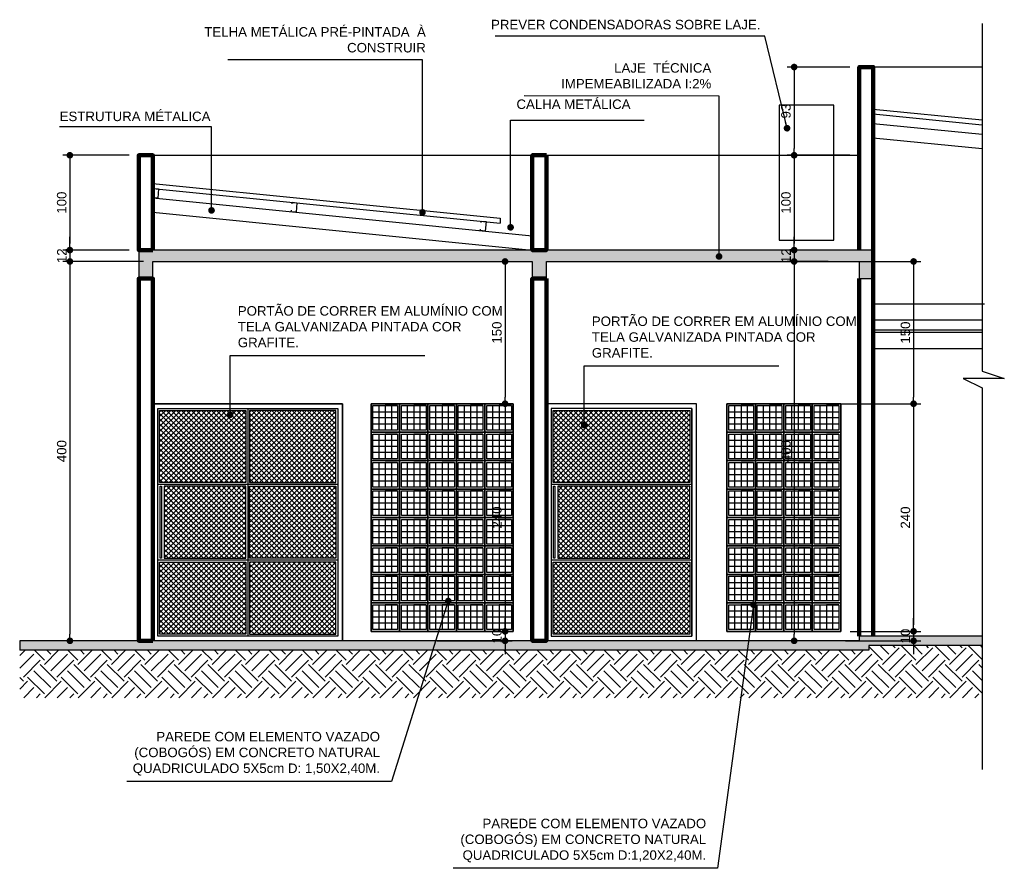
# Model space of a CAD drawing. Header units: metres. Extents: x -44 to 208, y -13 to 238.
# Tile 154 of 154: x 128 to 139, y 153 to 162. Entities that reach past the tile are written whole.
import ezdxf

# ---------------------------------------------------------------- set-up
doc = ezdxf.new("R2010")
doc.units = ezdxf.units.M
doc.header["$MEASUREMENT"] = 0
doc.layers.add('ALV-ALT', color=7, linetype='Continuous', lineweight=90)
doc.layers.add('VIS-V03', color=4, linetype='Continuous', lineweight=25)
for name, color, linetype in [('CTA-GER', 35, 'Continuous'), ('ESQ-POR', 3, 'Continuous'), ('HTC - GER', 254, 'Continuous'), ('HTC-EST', 253, 'Continuous'), ('HTC-PIS', 8, 'Continuous'), ('LAY-COR', 31, 'Continuous'), ('PIS-CTE', 201, 'Continuous'), ('TXT-ESP', 40, 'Continuous'), ('VIS-V05', 31, 'Continuous'), ('VIS-V06', 9, 'Continuous')]:
    doc.layers.add(name, color=color, linetype=linetype)
doc.styles.add('ARIAL', font='arial.ttf')
doc.styles.add('Texto Cota', font='arial.ttf')
doc.dimstyles.new('ARQ-1-50', dxfattribs={"dimscale": 0, "dimtxt": 0.1, "dimasz": 0.07, "dimexe": 0.075, "dimexo": 0.1, "dimgap": 0.035, "dimtad": 1, "dimdec": 0, "dimlfac": 100, "dimzin": 1, "dimdsep": 46, "dimtxsty": 'Texto Cota', "dimblk": 'DOT', "dimcen": 0.1, "dimclrd": 256, "dimclre": 256, "dimclrt": 15, "dimaunit": 1, "dimadec": 0, "dimazin": 0, "dimtfac": 1.8, "dimtdec": 0, "dimtix": 1, "dimtmove": 2, "dimatfit": 1, "dimldrblk": 'DOT', "dimfxl": 1, "dimtolj": 1, "dimtzin": 4, "dimlwd": -1, "dimarcsym": 0})
pattern_1 = [(45, (13.737674, 89.77317), (-0.026516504, 0.026516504), []), (135, (13.737674, 89.77317), (-0.026516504, -0.026516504), [])]

# ---------------------------------------------------------------- blocks, each defined once
blk = doc.blocks.new('_DOT')
at = {"color": 0, "linetype": 'ByBlock'}
blk.add_line((-0.5, 0), (-1, 0), dxfattribs=at)
at = {"color": 0, "linetype": 'ByBlock', "const_width": 0.5}
blk.add_lwpolyline([(-0.25, 0, 1), (0.25, 0, 1)], format="xyb", close=True, dxfattribs=at)
blk = doc.blocks.new('*D4500')
at = {"layer": 'CTA-GER', "lineweight": -2, "transparency": 16777216}
for p, q in [((136.958, 161.299), (136.297, 161.299)), ((136.958, 160.369), (136.297, 160.369))]:
    blk.add_line(p, q, dxfattribs=at)
at = {"layer": 'CTA-GER', "transparency": 16777216}
blk.add_line((136.372, 161.229), (136.372, 160.439), dxfattribs=at)
at = {"layer": 'Defpoints', "color": 0, "transparency": 16777216}
for p in [(137.058, 161.299), (136.372, 160.369), (137.058, 160.369)]:
    blk.add_point(p, dxfattribs=at)
at = {"layer": 'CTA-GER', "transparency": 16777216, "xscale": 0.07, "yscale": 0.07, "zscale": 0.07}
for p, rotation in [((136.372, 161.299), 90), ((136.372, 160.369), 270)]:
    blk.add_blockref('_DOT', p, dxfattribs=dict(at, rotation=rotation))
at = {"layer": 'CTA-GER', "color": 15, "transparency": 16777216, "insert": (136.286, 160.834), "char_height": 0.1, "attachment_point": 5, "rotation": 90, "style": 'Texto Cota'}
blk.add_mtext('\\A1;93', dxfattribs=at)
blk = doc.blocks.new('*D4501')
at = {"layer": 'CTA-GER', "lineweight": -2, "transparency": 16777216}
for p, q in [((136.958, 160.369), (136.297, 160.369)), ((136.751, 159.369), (136.297, 159.369))]:
    blk.add_line(p, q, dxfattribs=at)
at = {"layer": 'CTA-GER', "transparency": 16777216}
blk.add_line((136.372, 160.299), (136.372, 159.439), dxfattribs=at)
at = {"layer": 'Defpoints', "color": 0, "transparency": 16777216}
for p in [(137.058, 160.369), (136.372, 159.369), (136.851, 159.369)]:
    blk.add_point(p, dxfattribs=at)
at = {"layer": 'CTA-GER', "transparency": 16777216, "xscale": 0.07, "yscale": 0.07, "zscale": 0.07}
for p, rotation in [((136.372, 160.369), 90), ((136.372, 159.369), 270)]:
    blk.add_blockref('_DOT', p, dxfattribs=dict(at, rotation=rotation))
at = {"layer": 'CTA-GER', "color": 15, "transparency": 16777216, "insert": (136.286, 159.869), "char_height": 0.1, "attachment_point": 5, "rotation": 90, "style": 'Texto Cota'}
blk.add_mtext('\\A1;100', dxfattribs=at)
blk = doc.blocks.new('*D4502')
at = {"layer": 'CTA-GER', "transparency": 16777216}
for p, q in [((136.372, 159.439), (136.372, 159.509)), ((136.372, 159.369), (136.372, 159.249)), ((136.372, 159.179), (136.372, 159.109))]:
    blk.add_line(p, q, dxfattribs=at)
at = {"layer": 'CTA-GER', "lineweight": -2, "transparency": 16777216}
for p, q in [((136.751, 159.369), (136.297, 159.369)), ((136.732, 159.249), (136.297, 159.249))]:
    blk.add_line(p, q, dxfattribs=at)
at = {"layer": 'Defpoints', "color": 0, "transparency": 16777216}
for p in [(136.851, 159.369), (136.372, 159.249), (136.832, 159.249)]:
    blk.add_point(p, dxfattribs=at)
at = {"layer": 'CTA-GER', "transparency": 16777216, "xscale": 0.07, "yscale": 0.07, "zscale": 0.07}
for p, rotation in [((136.372, 159.369), 270), ((136.372, 159.249), 90)]:
    blk.add_blockref('_DOT', p, dxfattribs=dict(at, rotation=rotation))
at = {"layer": 'CTA-GER', "color": 15, "transparency": 16777216, "insert": (136.287, 159.309), "char_height": 0.1, "attachment_point": 5, "rotation": 90, "style": 'Texto Cota'}
blk.add_mtext('\\A1;12', dxfattribs=at)
blk = doc.blocks.new('*D4499')
at = {"layer": 'CTA-GER', "lineweight": -2, "transparency": 16777216}
for p, q in [((136.632, 159.249), (136.297, 159.249)), ((136.506, 155.249), (136.297, 155.249))]:
    blk.add_line(p, q, dxfattribs=at)
at = {"layer": 'CTA-GER', "transparency": 16777216}
blk.add_line((136.372, 159.179), (136.372, 155.319), dxfattribs=at)
at = {"layer": 'Defpoints', "color": 0, "transparency": 16777216}
for p in [(136.732, 159.249), (136.372, 155.249), (136.606, 155.249)]:
    blk.add_point(p, dxfattribs=at)
at = {"layer": 'CTA-GER', "transparency": 16777216, "xscale": 0.07, "yscale": 0.07, "zscale": 0.07}
for p, rotation in [((136.372, 159.249), 90), ((136.372, 155.249), 270)]:
    blk.add_blockref('_DOT', p, dxfattribs=dict(at, rotation=rotation))
at = {"layer": 'CTA-GER', "color": 15, "transparency": 16777216, "insert": (136.286, 157.249), "char_height": 0.1, "attachment_point": 5, "rotation": 90, "style": 'Texto Cota'}
blk.add_mtext('\\A1;400', dxfattribs=at)
blk = doc.blocks.new('*D4503')
at = {"layer": 'CTA-GER', "lineweight": -2, "transparency": 16777216}
for p, q in [((129.359, 160.369), (128.658, 160.369)), ((129.359, 159.369), (128.658, 159.369))]:
    blk.add_line(p, q, dxfattribs=at)
at = {"layer": 'CTA-GER', "transparency": 16777216}
blk.add_line((128.733, 160.299), (128.733, 159.439), dxfattribs=at)
at = {"layer": 'Defpoints', "color": 0, "transparency": 16777216}
for p in [(129.459, 160.369), (128.733, 159.369), (129.459, 159.369)]:
    blk.add_point(p, dxfattribs=at)
at = {"layer": 'CTA-GER', "transparency": 16777216, "xscale": 0.07, "yscale": 0.07, "zscale": 0.07}
for p, rotation in [((128.733, 160.369), 90), ((128.733, 159.369), 270)]:
    blk.add_blockref('_DOT', p, dxfattribs=dict(at, rotation=rotation))
at = {"layer": 'CTA-GER', "color": 15, "transparency": 16777216, "insert": (128.647, 159.869), "char_height": 0.1, "attachment_point": 5, "rotation": 90, "style": 'Texto Cota'}
blk.add_mtext('\\A1;100', dxfattribs=at)
blk = doc.blocks.new('*D4504')
at = {"layer": 'CTA-GER', "transparency": 16777216}
for p, q in [((128.733, 159.439), (128.733, 159.509)), ((128.733, 159.369), (128.733, 159.249)), ((128.733, 159.179), (128.733, 159.109))]:
    blk.add_line(p, q, dxfattribs=at)
at = {"layer": 'CTA-GER', "lineweight": -2, "transparency": 16777216}
for p, q in [((129.359, 159.369), (128.658, 159.369)), ((129.509, 159.249), (128.658, 159.249))]:
    blk.add_line(p, q, dxfattribs=at)
at = {"layer": 'Defpoints', "color": 0, "transparency": 16777216}
for p in [(129.459, 159.369), (128.733, 159.249), (129.609, 159.249)]:
    blk.add_point(p, dxfattribs=at)
at = {"layer": 'CTA-GER', "transparency": 16777216, "xscale": 0.07, "yscale": 0.07, "zscale": 0.07}
for p, rotation in [((128.733, 159.369), 270), ((128.733, 159.249), 90)]:
    blk.add_blockref('_DOT', p, dxfattribs=dict(at, rotation=rotation))
at = {"layer": 'CTA-GER', "color": 15, "transparency": 16777216, "insert": (128.648, 159.309), "char_height": 0.1, "attachment_point": 5, "rotation": 90, "style": 'Texto Cota'}
blk.add_mtext('\\A1;12', dxfattribs=at)
blk = doc.blocks.new('*D4505')
at = {"layer": 'CTA-GER', "lineweight": -2, "transparency": 16777216}
for p, q in [((129.509, 159.249), (128.658, 159.249)), ((129.191, 155.249), (128.658, 155.249))]:
    blk.add_line(p, q, dxfattribs=at)
at = {"layer": 'CTA-GER', "transparency": 16777216}
blk.add_line((128.733, 159.179), (128.733, 155.319), dxfattribs=at)
at = {"layer": 'Defpoints', "color": 0, "transparency": 16777216}
for p in [(129.609, 159.249), (128.733, 155.249), (129.291, 155.249)]:
    blk.add_point(p, dxfattribs=at)
at = {"layer": 'CTA-GER', "transparency": 16777216, "xscale": 0.07, "yscale": 0.07, "zscale": 0.07}
for p, rotation in [((128.733, 159.249), 90), ((128.733, 155.249), 270)]:
    blk.add_blockref('_DOT', p, dxfattribs=dict(at, rotation=rotation))
at = {"layer": 'CTA-GER', "color": 15, "transparency": 16777216, "insert": (128.647, 157.249), "char_height": 0.1, "attachment_point": 5, "rotation": 90, "style": 'Texto Cota'}
blk.add_mtext('\\A1;400', dxfattribs=at)
blk = doc.blocks.new('A$C1BD865BA')
for p, q in [((-0.28, 0.28), (-0.15, 0.28)), ((-0.02, 0.215), (-0.28, 0.215)), ((-0.215, 0.28), (-0.215, 0.02)), ((-0.15, 0.28), (-0.15, 0.02)), ((-0.085, 0.02), (-0.085, 0.28)), ((-0.28, 0.15), (-0.02, 0.15)), ((-0.28, 0.085), (-0.02, 0.085))]:
    blk.add_line(p, q)
for points in [[(-0.3, 0), (0, 0), (0, 0.3), (-0.3, 0.3)], [(-0.28, 0.02), (-0.02, 0.02), (-0.02, 0.28), (-0.28, 0.28)]]:
    blk.add_lwpolyline(points, close=True)
blk = doc.blocks.new('*D4506')
at = {"layer": 'CTA-GER', "lineweight": -2, "transparency": 16777216}
for p, q in [((136.832, 159.249), (137.707, 159.249)), ((136.832, 157.749), (137.707, 157.749))]:
    blk.add_line(p, q, dxfattribs=at)
at = {"layer": 'CTA-GER', "transparency": 16777216}
blk.add_line((137.632, 159.179), (137.632, 157.819), dxfattribs=at)
at = {"layer": 'Defpoints', "color": 0, "transparency": 16777216}
for p in [(136.732, 159.249), (136.732, 157.749), (137.632, 157.749)]:
    blk.add_point(p, dxfattribs=at)
at = {"layer": 'CTA-GER', "transparency": 16777216, "xscale": 0.07, "yscale": 0.07, "zscale": 0.07}
for p, rotation in [((137.632, 159.249), 90), ((137.632, 157.749), 270)]:
    blk.add_blockref('_DOT', p, dxfattribs=dict(at, rotation=rotation))
at = {"layer": 'CTA-GER', "color": 15, "transparency": 16777216, "insert": (137.546, 158.499), "char_height": 0.1, "attachment_point": 5, "rotation": 90, "style": 'Texto Cota'}
blk.add_mtext('\\A1;150', dxfattribs=at)
blk = doc.blocks.new('*D4507')
at = {"layer": 'CTA-GER', "lineweight": -2, "transparency": 16777216}
for p, q in [((136.963, 157.749), (137.707, 157.749)), ((136.963, 155.349), (137.707, 155.349))]:
    blk.add_line(p, q, dxfattribs=at)
at = {"layer": 'CTA-GER', "transparency": 16777216}
blk.add_line((137.632, 157.679), (137.632, 155.419), dxfattribs=at)
at = {"layer": 'Defpoints', "color": 0, "transparency": 16777216}
for p in [(136.863, 157.749), (136.863, 155.349), (137.632, 155.349)]:
    blk.add_point(p, dxfattribs=at)
at = {"layer": 'CTA-GER', "transparency": 16777216, "xscale": 0.07, "yscale": 0.07, "zscale": 0.07}
for p, rotation in [((137.632, 157.749), 90), ((137.632, 155.349), 270)]:
    blk.add_blockref('_DOT', p, dxfattribs=dict(at, rotation=rotation))
at = {"layer": 'CTA-GER', "color": 15, "transparency": 16777216, "insert": (137.546, 156.549), "char_height": 0.1, "attachment_point": 5, "rotation": 90, "style": 'Texto Cota'}
blk.add_mtext('\\A1;240', dxfattribs=at)
blk = doc.blocks.new('*D4508')
at = {"layer": 'CTA-GER', "transparency": 16777216}
for p, q in [((137.632, 155.419), (137.632, 155.489)), ((137.632, 155.349), (137.632, 155.249)), ((137.632, 155.179), (137.632, 155.109))]:
    blk.add_line(p, q, dxfattribs=at)
at = {"layer": 'CTA-GER', "lineweight": -2, "transparency": 16777216}
for p, q in [((136.963, 155.349), (137.707, 155.349)), ((136.915, 155.249), (137.707, 155.249))]:
    blk.add_line(p, q, dxfattribs=at)
at = {"layer": 'Defpoints', "color": 0, "transparency": 16777216}
for p in [(136.863, 155.349), (136.815, 155.249), (137.632, 155.249)]:
    blk.add_point(p, dxfattribs=at)
at = {"layer": 'CTA-GER', "transparency": 16777216, "xscale": 0.07, "yscale": 0.07, "zscale": 0.07}
for p, rotation in [((137.632, 155.349), 270), ((137.632, 155.249), 90)]:
    blk.add_blockref('_DOT', p, dxfattribs=dict(at, rotation=rotation))
at = {"layer": 'CTA-GER', "color": 15, "transparency": 16777216, "insert": (137.546, 155.299), "char_height": 0.1, "attachment_point": 5, "rotation": 90, "style": 'Texto Cota'}
blk.add_mtext('\\A1;10', dxfattribs=at)
blk = doc.blocks.new('*D4509')
at = {"layer": 'CTA-GER', "lineweight": -2, "transparency": 16777216}
for p, q in [((132.522, 159.249), (133.398, 159.249)), ((132.522, 157.749), (133.398, 157.749))]:
    blk.add_line(p, q, dxfattribs=at)
at = {"layer": 'CTA-GER', "transparency": 16777216}
blk.add_line((133.323, 159.179), (133.323, 157.819), dxfattribs=at)
at = {"layer": 'Defpoints', "color": 0, "transparency": 16777216}
for p in [(132.422, 159.249), (132.422, 157.749), (133.323, 157.749)]:
    blk.add_point(p, dxfattribs=at)
at = {"layer": 'CTA-GER', "transparency": 16777216, "xscale": 0.07, "yscale": 0.07, "zscale": 0.07}
for p, rotation in [((133.323, 159.249), 90), ((133.323, 157.749), 270)]:
    blk.add_blockref('_DOT', p, dxfattribs=dict(at, rotation=rotation))
at = {"layer": 'CTA-GER', "color": 15, "transparency": 16777216, "insert": (133.237, 158.499), "char_height": 0.1, "attachment_point": 5, "rotation": 90, "style": 'Texto Cota'}
blk.add_mtext('\\A1;150', dxfattribs=at)
blk = doc.blocks.new('*D4510')
at = {"layer": 'CTA-GER', "lineweight": -2, "transparency": 16777216}
for p, q in [((132.522, 157.749), (133.398, 157.749)), ((132.654, 155.349), (133.398, 155.349))]:
    blk.add_line(p, q, dxfattribs=at)
at = {"layer": 'CTA-GER', "transparency": 16777216}
blk.add_line((133.323, 157.679), (133.323, 155.419), dxfattribs=at)
at = {"layer": 'Defpoints', "color": 0, "transparency": 16777216}
for p in [(132.422, 157.749), (132.554, 155.349), (133.323, 155.349)]:
    blk.add_point(p, dxfattribs=at)
at = {"layer": 'CTA-GER', "transparency": 16777216, "xscale": 0.07, "yscale": 0.07, "zscale": 0.07}
for p, rotation in [((133.323, 157.749), 90), ((133.323, 155.349), 270)]:
    blk.add_blockref('_DOT', p, dxfattribs=dict(at, rotation=rotation))
at = {"layer": 'CTA-GER', "color": 15, "transparency": 16777216, "insert": (133.237, 156.549), "char_height": 0.1, "attachment_point": 5, "rotation": 90, "style": 'Texto Cota'}
blk.add_mtext('\\A1;240', dxfattribs=at)
blk = doc.blocks.new('*D4511')
at = {"layer": 'CTA-GER', "transparency": 16777216}
for p, q in [((133.323, 155.419), (133.323, 155.489)), ((133.323, 155.349), (133.323, 155.249)), ((133.323, 155.179), (133.323, 155.109))]:
    blk.add_line(p, q, dxfattribs=at)
at = {"layer": 'CTA-GER', "lineweight": -2, "transparency": 16777216}
for p, q in [((132.654, 155.349), (133.398, 155.349)), ((132.606, 155.249), (133.398, 155.249))]:
    blk.add_line(p, q, dxfattribs=at)
at = {"layer": 'Defpoints', "color": 0, "transparency": 16777216}
for p in [(132.554, 155.349), (132.506, 155.249), (133.323, 155.249)]:
    blk.add_point(p, dxfattribs=at)
at = {"layer": 'CTA-GER', "transparency": 16777216, "xscale": 0.07, "yscale": 0.07, "zscale": 0.07}
for p, rotation in [((133.323, 155.349), 270), ((133.323, 155.249), 90)]:
    blk.add_blockref('_DOT', p, dxfattribs=dict(at, rotation=rotation))
at = {"layer": 'CTA-GER', "color": 15, "transparency": 16777216, "insert": (133.237, 155.299), "char_height": 0.1, "attachment_point": 5, "rotation": 90, "style": 'Texto Cota'}
blk.add_mtext('\\A1;10', dxfattribs=at)

msp = doc.modelspace()

# ---------------------------------------------------------------- hatches: boundary and pattern name
at = {"layer": 'HTC - GER'}
h = msp.add_hatch(dxfattribs=at)
h.set_pattern_fill('EARTH', color=256, angle=45)
h.set_pattern_definition([(45, (-0.09687, 47.03255), (3e-17, 0.3535534), [0.25, -0.25]), (45, (-0.16316, 47.09884), (3e-17, 0.3535534), [0.25, -0.25]), (45, (-0.22945, 47.16513), (3e-17, 0.3535534), [0.25, -0.25]), (135, (-0.22945, 47.20933), (-0.3535534, 6e-17), [0.25, -0.25]), (135, (-0.16316, 47.27562), (-0.3535534, 6e-17), [0.25, -0.25]), (135, (-0.09687, 47.3419), (-0.3535534, 6e-17), [0.25, -0.25])])
h.paths.add_polyline_path([(138.356, 155.199), (138.356, 154.649), (128.204, 154.649), (128.204, 155.149), (133.609, 155.149), (133.609, 154.749), (133.609, 155.149), (137.158, 155.149), (137.158, 155.199)])
at = {"layer": 'HTC-EST'}
h = msp.add_hatch(color=256, dxfattribs=at)
h.dxf.hatch_style = 1
h.paths.add_polyline_path([(137.207, 159.369), (129.459, 159.369), (129.459, 159.069), (129.609, 159.069), (129.609, 159.249), (133.609, 159.249), (133.609, 159.069), (133.759, 159.069), (133.759, 159.249), (137.058, 159.249), (137.058, 159.069), (137.207, 159.069)])
at = {"layer": 'HTC-PIS'}
h = msp.add_hatch(dxfattribs=at)
h.set_pattern_fill('NET', color=256, scale=0.3, angle=45)
h.set_pattern_definition(pattern_1)
h.paths.add_polyline_path([(130.629, 156.919), (131.539, 156.919), (131.539, 157.679), (130.629, 157.679)])
h.paths.add_polyline_path([(130.589, 157.679), (129.679, 157.679), (129.679, 156.919), (130.589, 156.919)])
h.paths.add_polyline_path([(129.729, 156.879), (129.729, 156.119), (130.589, 156.119), (130.589, 156.879)])
h.paths.add_polyline_path([(131.539, 156.119), (131.539, 156.879), (130.629, 156.879), (130.629, 156.119)])
h.paths.add_polyline_path([(130.629, 156.079), (130.629, 155.319), (131.539, 155.319), (131.539, 156.079)])
h.paths.add_polyline_path([(129.679, 156.079), (129.679, 155.319), (130.589, 155.319), (130.589, 156.079)])
h = msp.add_hatch(dxfattribs=at)
h.set_pattern_fill('NET', color=256, scale=0.3, angle=45)
h.set_pattern_definition(pattern_1)
h.paths.add_polyline_path([(135.273, 156.919), (135.273, 157.679), (133.829, 157.679), (133.829, 156.919)])
h.paths.add_polyline_path([(133.879, 156.879), (133.879, 156.119), (135.273, 156.119), (135.273, 156.879)])
h.paths.add_polyline_path([(133.829, 156.079), (133.829, 155.319), (135.273, 155.319), (135.273, 156.079)])
h = msp.add_hatch(color=256, dxfattribs=at)
h.dxf.hatch_style = 1
h.paths.add_polyline_path([(133.609, 155.249), (133.609, 155.149), (128.204, 155.149), (128.204, 155.249)])
h.paths.add_polyline_path([(138.356, 155.299), (138.356, 155.199), (137.158, 155.199), (137.158, 155.149), (133.609, 155.149), (133.609, 155.249), (137.058, 155.249), (137.058, 155.299)])

# ---------------------------------------------------------------- linework, layer by layer
at = {"layer": 'ALV-ALT'}
for points in [[(137.207, 155.299), (137.207, 161.299), (137.058, 161.299), (137.058, 159.369)], [(137.058, 159.069), (137.058, 155.299)]]:
    msp.add_lwpolyline(points, dxfattribs=at)
for points in [[(129.609, 159.369), (129.459, 159.369), (129.459, 160.369), (129.609, 160.369)], [(133.759, 160.369), (133.609, 160.369), (133.609, 159.369), (133.759, 159.369)], [(129.609, 155.249), (129.459, 155.249), (129.459, 159.069), (129.609, 159.069)], [(133.759, 159.069), (133.609, 159.069), (133.609, 155.249), (133.759, 155.249)]]:
    msp.add_lwpolyline(points, close=True, dxfattribs=at)
at = {"layer": 'ESQ-POR'}
for p, q in [((137.207, 160.856), (138.356, 160.741)), ((137.207, 160.805), (138.356, 160.691)), ((129.609, 160.07), (133.271, 159.704)), ((129.609, 160.02), (133.271, 159.654)), ((133.271, 159.704), (133.271, 159.654))]:
    msp.add_line(p, q, dxfattribs=at)
msp.add_lwpolyline([(138.356, 161.76), (138.356, 158.094), (138.588, 158.016), (138.153, 158.016), (138.356, 157.915), (138.356, 153.892)], dxfattribs=at)
at = {"layer": 'HTC-PIS'}
msp.add_line((135.293, 157.699), (135.293, 155.299), dxfattribs=at)
for points in [[(129.679, 157.679), (130.589, 157.679), (130.589, 156.919), (129.679, 156.919)], [(131.539, 157.679), (130.629, 157.679), (130.629, 156.919), (131.539, 156.919)], [(133.829, 157.679), (135.273, 157.679), (135.273, 156.919), (133.829, 156.919)], [(129.729, 156.119), (130.589, 156.119), (130.589, 156.879), (129.729, 156.879)], [(131.539, 156.119), (130.629, 156.119), (130.629, 156.879), (131.539, 156.879)], [(133.879, 156.119), (135.273, 156.119), (135.273, 156.879), (133.879, 156.879)], [(129.679, 156.079), (130.589, 156.079), (130.589, 155.319), (129.679, 155.319)], [(131.539, 156.079), (130.629, 156.079), (130.629, 155.319), (131.539, 155.319)], [(133.829, 156.079), (135.273, 156.079), (135.273, 155.319), (133.829, 155.319)]]:
    msp.add_lwpolyline(points, close=True, dxfattribs=at)
at = {"layer": 'LAY-COR'}
for p, q in [((137.207, 160.705), (138.356, 160.59)), ((137.207, 160.554), (138.356, 160.439)), ((129.609, 159.92), (133.609, 159.52)), ((129.609, 159.769), (133.609, 159.369)), ((138.356, 158.629), (137.207, 158.629)), ((138.356, 158.499), (137.207, 158.499)), ((138.356, 158.329), (137.207, 158.329))]:
    msp.add_line(p, q, dxfattribs=at)
msp.add_lwpolyline([(138.356, 158.499), (137.207, 158.499), (137.207, 158.529), (138.356, 158.529)], dxfattribs=at)
at = {"layer": 'PIS-CTE'}
for points in [[(137.207, 159.369), (129.459, 159.369), (129.459, 159.069), (129.609, 159.069), (129.609, 159.249), (133.609, 159.249), (133.609, 159.069), (133.759, 159.069), (133.759, 159.249), (137.058, 159.249), (137.058, 159.069), (137.207, 159.069), (137.207, 159.369)], [(138.356, 155.299), (137.058, 155.299), (137.058, 155.249), (133.609, 155.249)], [(138.356, 155.299), (137.058, 155.299)], [(133.609, 155.249), (128.204, 155.249), (128.204, 155.149)], [(138.356, 155.199), (137.158, 155.199), (137.158, 155.149), (133.609, 155.149)], [(133.609, 155.149), (128.204, 155.149)]]:
    msp.add_lwpolyline(points, dxfattribs=at)
at = {"layer": 'VIS-V03'}
for points in [[(129.618, 160.004), (129.619, 160.019), (129.669, 160.014), (129.659, 159.915), (129.609, 159.92), (129.611, 159.935)], [(131.077, 159.858), (131.078, 159.873), (131.128, 159.868), (131.118, 159.769), (131.068, 159.774), (131.07, 159.789)], [(133.071, 159.659), (133.072, 159.674), (133.122, 159.669), (133.112, 159.569), (133.062, 159.574), (133.064, 159.589)]]:
    msp.add_lwpolyline(points, dxfattribs=at)
at = {"layer": 'VIS-V05'}
for p, q in [((130.609, 157.699), (130.609, 155.299)), ((131.559, 156.899), (129.659, 156.899)), ((135.293, 156.899), (133.809, 156.899)), ((131.559, 156.099), (129.659, 156.099)), ((135.293, 156.099), (133.809, 156.099))]:
    msp.add_line(p, q, dxfattribs=at)
for points in [[(131.609, 155.249), (131.609, 157.749), (129.609, 157.749), (129.609, 155.249)], [(135.343, 155.249), (135.343, 157.749), (133.759, 157.749), (133.759, 155.249)]]:
    msp.add_lwpolyline(points, dxfattribs=at)
for points in [[(131.609, 155.249), (129.609, 155.249), (129.609, 157.749), (131.609, 157.749)], [(131.909, 155.349), (133.409, 155.349), (133.409, 157.749), (131.909, 157.749)], [(135.663, 155.349), (136.863, 155.349), (136.863, 157.749), (135.663, 157.749)], [(131.559, 155.299), (129.659, 155.299), (129.659, 157.699), (131.559, 157.699)], [(135.293, 157.699), (133.809, 157.699), (133.809, 155.299), (135.293, 155.299)], [(129.685, 156.879), (129.699, 156.879), (129.699, 156.119), (129.685, 156.119)], [(133.832, 156.879), (133.847, 156.879), (133.847, 156.119), (133.832, 156.119)]]:
    msp.add_lwpolyline(points, close=True, dxfattribs=at)
at = {"layer": 'VIS-V06'}
for p, q in [((138.356, 161.299), (137.207, 161.299)), ((129.609, 160.369), (137.058, 160.369)), ((138.378, 158.799), (137.207, 158.799))]:
    msp.add_line(p, q, dxfattribs=at)
msp.add_lwpolyline([(136.791, 160.897), (136.214, 160.897), (136.214, 159.472), (136.791, 159.472)], close=True, dxfattribs=at)

# ---------------------------------------------------------------- block references
at = {"layer": 'HTC-PIS', "xscale": -1}
for p in [(131.909, 157.449), (132.209, 157.449), (132.509, 157.449), (132.809, 157.449), (133.109, 157.449), (135.663, 157.449), (135.963, 157.449), (136.263, 157.449), (136.563, 157.449), (131.909, 157.149), (132.209, 157.149), (132.509, 157.149), (132.809, 157.149), (133.109, 157.149), (135.663, 157.149), (135.963, 157.149), (136.263, 157.149), (136.563, 157.149), (131.909, 156.849), (132.209, 156.849), (132.509, 156.849), (132.809, 156.849), (133.109, 156.849), (135.663, 156.849), (135.963, 156.849), (136.263, 156.849), (136.563, 156.849), (131.909, 156.549), (132.209, 156.549), (132.509, 156.549), (132.809, 156.549), (133.109, 156.549), (135.663, 156.549), (135.963, 156.549), (136.263, 156.549), (136.563, 156.549), (131.909, 156.249), (132.209, 156.249), (132.509, 156.249), (132.809, 156.249), (133.109, 156.249), (135.663, 156.249), (135.963, 156.249), (136.263, 156.249), (136.563, 156.249), (131.909, 155.949), (132.209, 155.949), (132.509, 155.949), (132.809, 155.949), (133.109, 155.949), (135.663, 155.949), (135.963, 155.949), (136.263, 155.949), (136.563, 155.949), (131.909, 155.649), (132.209, 155.649), (132.509, 155.649), (132.809, 155.649), (133.109, 155.649), (135.663, 155.649), (135.963, 155.649), (136.263, 155.649), (136.563, 155.649), (131.909, 155.349), (132.209, 155.349), (132.509, 155.349), (132.809, 155.349), (133.109, 155.349), (135.663, 155.349), (135.963, 155.349), (136.263, 155.349), (136.563, 155.349)]:
    msp.add_blockref('A$C1BD865BA', p, dxfattribs=at)

# ---------------------------------------------------------------- texts
at = {"layer": 'TXT-ESP', "char_height": 0.1, "style": 'ARIAL'}
for s, insert, width, attachment_point in [('PREVER CONDENSADORAS SOBRE LAJE. ', (136.016, 161.797), 2.97486, 3), ('TELHA METÁLICA PRÉ-PINTADA  À CONSTRUIR', (132.487, 161.72), 2.97486, 3), ('LAJE  TÉCNICA IMPEMEABILIZADA I:2%', (135.498, 161.34), 2.16984, 3), ('CALHA METÁLICA', (133.443, 160.957), 2.97486, 1), ('ESTRUTURA MÉTALICA ', (130.216, 160.829), 2.97486, 3), ('PORTÃO DE CORRER EM ALUMÍNIO COM TELA GALVANIZADA PINTADA COR GRAFITE.', (130.504, 158.778), 2.97486, 1), ('PORTÃO DE CORRER EM ALUMÍNIO COM TELA GALVANIZADA PINTADA COR GRAFITE.', (134.238, 158.669), 2.97486, 1), ('PAREDE COM ELEMENTO VAZADO (COBOGÓS) EM CONCRETO NATURAL QUADRICULADO 5X5cm D: 1,50X2,40M.', (132.004, 154.289), 2.97486, 3), ('PAREDE COM ELEMENTO VAZADO (COBOGÓS) EM CONCRETO NATURAL QUADRICULADO 5X5cm D:1,20X2,40M.', (135.444, 153.373), 2.97486, 3)]:
    msp.add_mtext(s, dxfattribs=dict(at, insert=insert, width=width, attachment_point=attachment_point))

# ---------------------------------------------------------------- dimensions: what is measured, and where the dimension line sits
at = {"layer": 'CTA-GER'}
for base, p1, p2, picture, middle in [((136.372, 160.369), (137.058, 161.299), (137.058, 160.369), '*D4500', (136.286, 160.834)), ((128.733, 159.369), (129.459, 160.369), (129.459, 159.369), '*D4503', (128.647, 159.869)), ((136.372, 159.369), (137.058, 160.369), (136.851, 159.369), '*D4501', (136.286, 159.869)), ((128.733, 159.249), (129.459, 159.369), (129.609, 159.249), '*D4504', (128.648, 159.309)), ((136.372, 159.249), (136.851, 159.369), (136.832, 159.249), '*D4502', (136.287, 159.309)), ((128.733, 155.249), (129.609, 159.249), (129.291, 155.249), '*D4505', (128.647, 157.249)), ((133.323, 157.749), (132.422, 159.249), (132.422, 157.749), '*D4509', (133.237, 158.499)), ((136.372, 155.249), (136.732, 159.249), (136.606, 155.249), '*D4499', (136.286, 157.249)), ((137.632, 157.749), (136.732, 159.249), (136.732, 157.749), '*D4506', (137.546, 158.499)), ((133.323, 155.349), (132.422, 157.749), (132.554, 155.349), '*D4510', (133.237, 156.549)), ((137.632, 155.349), (136.863, 157.749), (136.863, 155.349), '*D4507', (137.546, 156.549)), ((133.323, 155.249), (132.554, 155.349), (132.506, 155.249), '*D4511', (133.237, 155.299)), ((137.632, 155.249), (136.863, 155.349), (136.815, 155.249), '*D4508', (137.546, 155.299))]:
    dim = msp.add_linear_dim(base=base, p1=p1, p2=p2, angle=90, dimstyle='ARQ-1-50', override={"dimscale": 1}, dxfattribs=at)
    dim.commit()
    dim.dimension.update_dxf_attribs({"geometry": picture, "text_midpoint": middle})

# ---------------------------------------------------------------- leaders
for points in [[(136.297, 160.654), (136.063, 161.623), (133.22, 161.623)], [(132.452, 159.767), (132.452, 161.374), (130.398, 161.374)], [(135.58, 159.302), (135.58, 160.993), (133.526, 160.994)], [(130.227, 159.788), (130.227, 160.667), (128.624, 160.667)], [(133.381, 159.609), (133.381, 160.739), (134.791, 160.739)], [(130.423, 157.633), (130.423, 158.257), (132.477, 158.257)], [(134.157, 157.524), (134.157, 158.149), (136.211, 158.149)], [(132.724, 155.669), (132.124, 153.766), (129.335, 153.766)], [(135.943, 155.629), (135.564, 152.85), (132.776, 152.85)]]:
    msp.add_leader(points, dimstyle='ARQ-1-50', override={"dimscale": 1}, dxfattribs=at)

doc.saveas('drawing.dxf')
